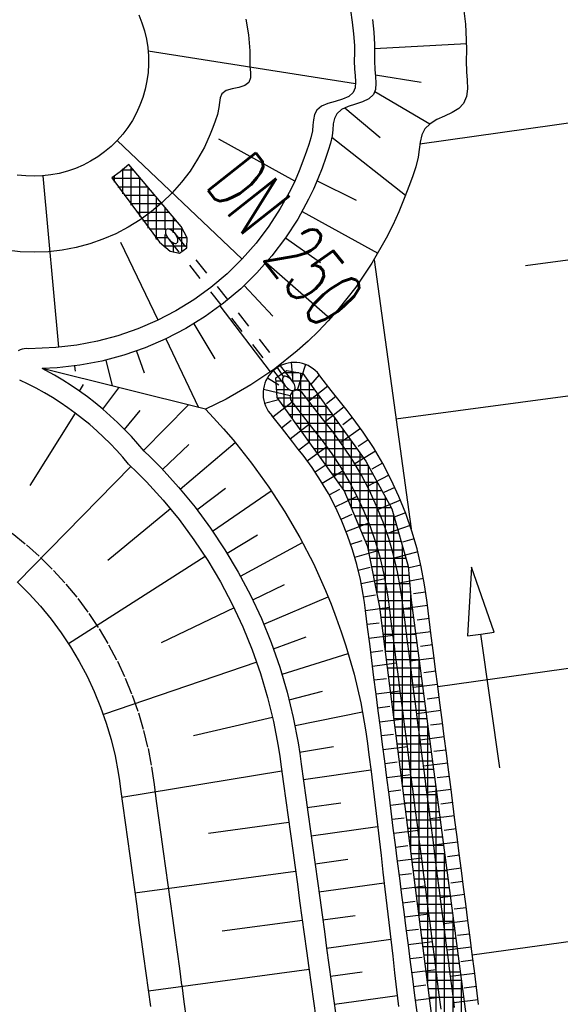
# Model space of a CAD drawing. Extents: x 446457 to 447032, y 444506 to 445688.
# Tile 52 of 83: x 446641 to 446657, y 445261 to 445290. Entities that reach past the tile are written whole.
import ezdxf

# ---------------------------------------------------------------- set-up
doc = ezdxf.new("R2010")
doc.units = 0
doc.header["$LTSCALE"] = 2
doc.header["$MEASUREMENT"] = 0
for name, pattern in [('ACAD_ISO03W100', [0.5, 0.25, -0.25]), ('AUSGEZOGEN', [0]), ('PUNKTX2', [0.5, 0.25, -0.25])]:
    doc.linetypes.add(name, pattern=pattern)
doc.layers.get('0').update_dxf_attribs({"linetype": 'AUSGEZOGEN'})
for name, color, linetype in [('DB-Böschungen', 15, 'CONTINUOUS'), ('DB-GRABEN', 15, 'AUSGEZOGEN'), ('DB-RRB_41-205', 15, 'CONTINUOUS'), ('FBRTOP', 250, 'AUSGEZOGEN')]:
    doc.layers.add(name, color=color, linetype=linetype)
doc.styles.add('ROMANS', font='romans.shx', dxfattribs={"width": 0.8})

# ---------------------------------------------------------------- blocks, each defined once
blk = doc.blocks.new('A$C7B1261CF_92')
at = {"layer": 'DB-RRB_41-205', "color": 4, "linetype": 'Continuous'}
blk.add_ellipse((-0.132, -0.124), major_axis=(-0.255, 0.013), ratio=0.489793, start_param=0.068103, end_param=6.225263, dxfattribs=at)
blk = doc.blocks.new('A$C7B1261CF_93')
at = {"layer": 'DB-RRB_41-205', "color": 4, "linetype": 'Continuous'}
blk.add_ellipse((-0.132, -0.124), major_axis=(-0.255, 0.013), ratio=0.489793, start_param=0.068103, end_param=6.225263, dxfattribs=at)
blk = doc.blocks.new('AUDIT_I_100816102112-1')
at = {"layer": 'DB-RRB_41-205', "color": 64, "linetype": 'Continuous', "yscale": 1000, "zscale": 1000}
for name, p, xscale, rotation in [('A$C7B1261CF_93', (726685, -49076), 999.9999999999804, 213.5629406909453), ('A$C7B1261CF_92', (721883, -51900), 999.9999999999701, 213.5629406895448)]:
    blk.add_blockref(name, p, dxfattribs=dict(at, xscale=xscale, rotation=rotation))

msp = doc.modelspace()

# ---------------------------------------------------------------- linework, layer by layer
at = {"layer": 'DB-Böschungen', "linetype": 'Continuous'}
for p, q in [((446658.404, 445286.787), (446653.016, 445286.017)), ((446658.956, 445282.794), (446656.143, 445282.414)), ((446651.664, 445282.593), (446652.758, 445274.631)), ((446659.502, 445278.844), (446652.312, 445277.879)), ((446660.595, 445270.938), (446653.55, 445269.952)), ((446661.694, 445262.989), (446654.571, 445261.998))]:
    msp.add_line(p, q, dxfattribs=at)
at = {"layer": 'DB-GRABEN', "linetype": 'Continuous'}
for p, q in [((446654.545, 445273.493), (446654.43, 445271.456)), ((446655.222, 445271.569), (446654.545, 445273.493)), ((446654.43, 445271.456), (446654.826, 445271.512)), ((446654.826, 445271.512), (446655.222, 445271.569)), ((446655.388, 445267.552), (446654.826, 445271.512))]:
    msp.add_line(p, q, dxfattribs=at)
at = {"layer": 'DB-RRB_41-205', "linetype": 'Continuous'}
for p, q in [((446654.312, 445290.048), (446654.365, 445289.577)), ((446644.698, 445289.849), (446644.791, 445289.617)), ((446650.968, 445289.986), (446651.018, 445289.639)), ((446644.791, 445289.617), (446644.867, 445289.379)), ((446647.867, 445289.722), (446647.942, 445289.258)), ((446651.018, 445289.639), (446651.058, 445289.29)), ((446651.614, 445289.713), (446651.656, 445289.342)), ((446654.365, 445289.577), (446654.394, 445289.109)), ((446644.867, 445289.379), (446644.925, 445289.135)), ((446647.942, 445289.258), (446647.968, 445289.022)), ((446651.058, 445289.29), (446651.079, 445288.944)), ((446651.656, 445289.342), (446651.678, 445288.974)), ((446644.925, 445289.135), (446644.965, 445288.889)), ((446644.965, 445288.889), (446644.986, 445288.64)), ((446647.968, 445289.022), (446647.982, 445288.789)), ((446651.079, 445288.944), (446651.079, 445288.717)), ((446651.678, 445288.974), (446651.678, 445288.732)), ((446651.679, 445288.857), (446654.396, 445289)), ((446654.394, 445289.109), (446654.396, 445288.802)), ((446651.114, 445287.813), (446644.977, 445288.773)), ((446644.986, 445288.64), (446644.989, 445288.39)), ((446647.982, 445288.789), (446647.982, 445288.56)), ((446651.079, 445288.717), (446651.078, 445288.487)), ((446651.678, 445288.732), (446651.678, 445288.488)), ((446654.396, 445288.802), (446654.394, 445288.491)), ((446644.989, 445288.39), (446644.974, 445288.14)), ((446647.982, 445288.56), (446647.989, 445288.319)), ((446647.989, 445288.319), (446648.003, 445288.146)), ((446651.078, 445288.487), (446651.088, 445288.245)), ((446651.678, 445288.488), (446651.688, 445288.231)), ((446654.394, 445288.491), (446654.402, 445288.167)), ((446644.974, 445288.14), (446644.941, 445287.893)), ((446648.003, 445287.982), (446647.96, 445287.849)), ((446648.003, 445288.146), (446648.003, 445287.982)), ((446651.088, 445288.245), (446651.105, 445288.054)), ((446651.105, 445288.054), (446651.115, 445287.865)), ((446651.688, 445288.231), (446651.706, 445288.028)), ((446651.701, 445288.073), (446653.062, 445287.861)), ((446651.706, 445288.028), (446651.717, 445287.828)), ((446654.402, 445288.167), (446654.418, 445287.913)), ((446644.941, 445287.893), (446644.889, 445287.648)), ((446647.662, 445287.702), (446647.467, 445287.661)), ((446647.838, 445287.756), (446647.662, 445287.702)), ((446647.96, 445287.849), (446647.838, 445287.756)), ((446651.102, 445287.692), (446651.046, 445287.548)), ((446651.115, 445287.865), (446651.102, 445287.692)), ((446651.717, 445287.828), (446651.703, 445287.644)), ((446654.418, 445287.913), (446654.424, 445287.662)), ((446644.82, 445287.408), (446644.733, 445287.173)), ((446644.889, 445287.648), (446644.82, 445287.408)), ((446647.158, 445287.51), (446647.108, 445287.393)), ((446647.287, 445287.606), (446647.158, 445287.51)), ((446647.467, 445287.661), (446647.287, 445287.606)), ((446650.914, 445287.431), (446650.728, 445287.351)), ((446651.046, 445287.548), (446650.914, 445287.431)), ((446651.643, 445287.49), (446651.509, 445287.367)), ((446651.703, 445287.644), (446651.643, 445287.49)), ((446651.686, 445287.581), (446653.313, 445286.621)), ((446654.397, 445287.429), (446654.315, 445287.229)), ((446654.424, 445287.662), (446654.397, 445287.429)), ((446644.733, 445287.173), (446644.63, 445286.946)), ((446647.073, 445287.104), (446647.025, 445286.899)), ((446647.088, 445287.251), (446647.073, 445287.104)), ((446647.108, 445287.393), (446647.088, 445287.251)), ((446650.108, 445287.145), (446649.967, 445287.026)), ((446650.299, 445287.227), (446650.108, 445287.145)), ((446650.515, 445287.289), (446650.299, 445287.227)), ((446650.728, 445287.351), (446650.515, 445287.289)), ((446650.893, 445287.138), (446650.701, 445287.049)), ((446651.109, 445287.208), (446650.893, 445287.138)), ((446651.323, 445287.279), (446651.109, 445287.208)), ((446651.509, 445287.367), (446651.323, 445287.279)), ((446654.315, 445287.229), (446654.168, 445287.078)), ((446644.63, 445286.946), (446644.509, 445286.727)), ((446647.025, 445286.899), (446646.957, 445286.705)), ((446649.904, 445286.897), (446649.872, 445286.745)), ((446649.967, 445287.026), (446649.904, 445286.897)), ((446650.558, 445286.924), (446650.49, 445286.786)), ((446650.701, 445287.049), (446650.558, 445286.924)), ((446650.797, 445287.098), (446651.847, 445286.218)), ((446653.748, 445286.852), (446653.523, 445286.748)), ((446653.971, 445286.957), (446653.748, 445286.852)), ((446654.168, 445287.078), (446653.971, 445286.957)), ((446644.509, 445286.727), (446644.373, 445286.517)), ((446646.957, 445286.705), (446646.887, 445286.51)), ((446649.855, 445286.58), (446649.838, 445286.415)), ((446649.872, 445286.745), (446649.855, 445286.58)), ((446650.456, 445286.623), (446650.438, 445286.447)), ((446650.49, 445286.786), (446650.456, 445286.623)), ((446653.321, 445286.627), (446653.164, 445286.475)), ((446653.523, 445286.748), (446653.321, 445286.627)), ((446644.222, 445286.318), (446644.057, 445286.13)), ((446644.373, 445286.517), (446644.222, 445286.318)), ((446646.813, 445286.315), (446646.641, 445285.937)), ((446646.887, 445286.51), (446646.813, 445286.315)), ((446649.838, 445286.415), (446649.796, 445286.206)), ((446650.42, 445286.269), (446650.375, 445286.046)), ((446650.438, 445286.447), (446650.42, 445286.269)), ((446653.074, 445286.293), (446653.025, 445286.084)), ((446653.164, 445286.475), (446653.074, 445286.293)), ((446643.879, 445285.956), (446643.688, 445285.794)), ((446644.057, 445286.13), (446643.879, 445285.956)), ((446647.757, 445282.62), (446644.057, 445286.13)), ((446646.641, 445285.937), (446646.441, 445285.573)), ((446649.317, 445284.925), (446647.07, 445286.171)), ((446649.734, 445286.008), (446649.665, 445285.814)), ((446649.796, 445286.206), (446649.734, 445286.008)), ((446650.375, 445286.046), (446650.309, 445285.834)), ((446650.413, 445286.224), (446652.592, 445284.51)), ((446653.025, 445286.084), (446652.996, 445285.86)), ((446643.486, 445285.647), (446643.273, 445285.516)), ((446643.688, 445285.794), (446643.486, 445285.647)), ((446649.665, 445285.814), (446649.559, 445285.521)), ((446650.309, 445285.834), (446650.235, 445285.627)), ((446652.996, 445285.86), (446652.967, 445285.635)), ((446643.051, 445285.4), (446642.822, 445285.301)), ((446643.273, 445285.516), (446643.051, 445285.4)), ((446644.405, 445285.418), (446644.151, 445285.204)), ((446645.952, 445283.587), (446644.405, 445285.418)), ((446646.441, 445285.573), (446646.215, 445285.225)), ((446649.559, 445285.521), (446649.448, 445285.228)), ((446650.235, 445285.627), (446650.122, 445285.313)), ((446652.967, 445285.635), (446652.901, 445285.35)), ((446641.351, 445285.079), (446641.102, 445285.106)), ((446641.601, 445285.07), (446641.351, 445285.079)), ((446641.85, 445285.08), (446641.601, 445285.07)), ((446642.099, 445285.108), (446641.85, 445285.08)), ((446642.336, 445280.004), (446641.873, 445285.082)), ((446642.344, 445285.155), (446642.099, 445285.108)), ((446642.586, 445285.219), (446642.344, 445285.155)), ((446642.822, 445285.301), (446642.586, 445285.219)), ((446644.151, 445285.204), (446643.905, 445285.023)), ((446643.977, 445284.894), (446643.977, 445285.093)), ((446644.524, 445285.25), (446644.183, 445285.25)), ((446644.227, 445284.554), (446644.227, 445285.287)), ((446644.477, 445284.215), (446644.477, 445285.306)), ((446646.215, 445285.225), (446645.964, 445284.894)), ((446649.448, 445285.228), (446649.324, 445284.941)), ((446650.122, 445285.313), (446650.002, 445284.999)), ((446652.81, 445285.079), (446652.708, 445284.813)), ((446652.901, 445285.35), (446652.81, 445285.079)), ((446644.736, 445285), (446643.899, 445285)), ((446643.904, 445285.024), (446645.311, 445283.114)), ((446644.727, 445283.875), (446644.727, 445285.01)), ((446645.964, 445284.894), (446645.69, 445284.582)), ((446649.324, 445284.941), (446649.188, 445284.66)), ((446650.002, 445284.999), (446649.87, 445284.692)), ((446649.975, 445284.934), (446651.135, 445284.361)), ((446652.708, 445284.813), (446652.555, 445284.412)), ((446644.947, 445284.75), (446644.083, 445284.75)), ((446645.158, 445284.5), (446644.267, 445284.5)), ((446644.977, 445283.536), (446644.977, 445284.714)), ((446645.69, 445284.582), (446645.393, 445284.291)), ((446649.188, 445284.66), (446648.888, 445284.112)), ((446649.87, 445284.692), (446649.725, 445284.391)), ((446645.369, 445284.25), (446644.451, 445284.25)), ((446645.393, 445284.291), (446645.076, 445284.023)), ((446645.227, 445283.196), (446645.227, 445284.418)), ((446649.725, 445284.391), (446649.403, 445283.804)), ((446652.555, 445284.412), (446652.394, 445284.013)), ((446645.58, 445284), (446644.636, 445284)), ((446645.076, 445284.023), (446644.74, 445283.779)), ((446645.477, 445283.481), (446645.477, 445284.122)), ((446648.888, 445284.112), (446648.548, 445283.588)), ((446649.531, 445284.027), (446651.777, 445282.795)), ((446652.394, 445284.013), (446652.217, 445283.621)), ((446644.74, 445283.779), (446644.387, 445283.561)), ((446645.792, 445283.75), (446644.82, 445283.75)), ((446645.727, 445283.398), (446645.727, 445283.826)), ((446649.403, 445283.804), (446649.039, 445283.243)), ((446652.217, 445283.621), (446652.023, 445283.238)), ((446644.018, 445283.369), (446643.637, 445283.204)), ((446644.387, 445283.561), (446644.018, 445283.369)), ((446645.497, 445283.5), (446645.004, 445283.5)), ((446645.477, 445282.961), (446645.477, 445283.349)), ((446645.977, 445283.5), (446645.587, 445283.5)), ((446646.135, 445283.251), (446645.952, 445283.587)), ((446645.977, 445282.861), (446645.977, 445283.499)), ((446648.548, 445283.588), (446648.171, 445283.09)), ((446643.245, 445283.068), (446642.843, 445282.961)), ((446643.637, 445283.204), (446643.245, 445283.068)), ((446645.273, 445280.81), (446644.164, 445283.106)), ((446645.529, 445283.25), (446645.188, 445283.25)), ((446645.311, 445283.114), (446645.631, 445282.855)), ((446645.727, 445282.828), (446645.727, 445283.088)), ((446646.112, 445283.25), (446645.82, 445283.25)), ((446646.12, 445282.946), (446646.135, 445283.251)), ((446648.171, 445283.09), (446647.758, 445282.621)), ((446649.039, 445283.243), (446648.635, 445282.71)), ((446649.04, 445283.244), (446650.08, 445282.515)), ((446652.023, 445283.238), (446651.597, 445282.494)), ((446641.192, 445282.834), (446640.779, 445282.879)), ((446641.607, 445282.82), (446641.192, 445282.834)), ((446642.022, 445282.837), (446641.607, 445282.82)), ((446642.435, 445282.884), (446642.022, 445282.837)), ((446642.843, 445282.961), (446642.435, 445282.884)), ((446646.1, 445283), (446645.429, 445283)), ((446645.631, 445282.855), (446645.906, 445282.794)), ((446645.906, 445282.794), (446646.12, 445282.946)), ((446647.758, 445282.621), (446647.311, 445282.184)), ((446648.635, 445282.71), (446648.193, 445282.208)), ((446648.468, 445282.512), (446650.367, 445280.854)), ((446651.597, 445282.494), (446651.119, 445281.784)), ((446647.311, 445282.184), (446646.834, 445281.78)), ((446648.193, 445282.208), (446647.715, 445281.74)), ((446646.834, 445281.78), (446646.328, 445281.413)), ((446647.715, 445281.74), (446647.204, 445281.308)), ((446647.821, 445281.838), (446648.669, 445280.925)), ((446651.119, 445281.784), (446650.59, 445281.111)), ((446646.328, 445281.413), (446645.797, 445281.084)), ((446647.204, 445281.308), (446646.663, 445280.915)), ((446645.797, 445281.084), (446645.243, 445280.795)), ((446647.101, 445281.229), (446648.586, 445279.275)), ((446650.59, 445281.111), (446650.309, 445280.789)), ((446645.243, 445280.795), (446644.669, 445280.547)), ((446646.663, 445280.915), (446646.094, 445280.563)), ((446646.325, 445280.7), (446646.954, 445279.666)), ((446650.309, 445280.789), (446650.015, 445280.479)), ((446644.669, 445280.547), (446644.079, 445280.343)), ((446646.094, 445280.563), (446645.501, 445280.253)), ((446650.015, 445280.479), (446649.708, 445280.183)), ((446643.475, 445280.182), (446642.861, 445280.066)), ((446644.079, 445280.343), (446643.475, 445280.182)), ((446645.501, 445280.253), (446644.887, 445279.988)), ((446645.5, 445280.253), (446646.464, 445278.219)), ((446649.708, 445280.183), (446649.389, 445279.9)), ((446641.187, 445279.932), (446641.13, 445279.905)), ((446641.247, 445279.952), (446641.187, 445279.932)), ((446641.309, 445279.964), (446641.247, 445279.952)), ((446641.373, 445279.968), (446641.309, 445279.964)), ((446641.436, 445279.963), (446641.373, 445279.968)), ((446642.24, 445279.995), (446641.436, 445279.963)), ((446642.861, 445280.066), (446642.24, 445279.995)), ((446644.887, 445279.988), (446644.255, 445279.769)), ((446644.63, 445279.894), (446644.859, 445279.244)), ((446649.389, 445279.9), (446648.722, 445279.372)), ((446643.608, 445279.597), (446642.951, 445279.473)), ((446644.255, 445279.769), (446643.608, 445279.597)), ((446643.725, 445279.625), (446643.909, 445278.86)), ((446649.121, 445279.538), (446649.037, 445279.517)), ((446649.206, 445279.551), (446649.121, 445279.538)), ((446649.292, 445279.556), (446649.206, 445279.551)), ((446649.206, 445279.551), (446649.244, 445279.103)), ((446649.379, 445279.553), (446649.292, 445279.556)), ((446649.464, 445279.542), (446649.379, 445279.553)), ((446649.549, 445279.523), (446649.464, 445279.542)), ((446649.631, 445279.496), (446649.549, 445279.523)), ((446642.286, 445279.397), (446641.835, 445279.379)), ((446646.669, 445278.168), (446641.835, 445279.379)), ((446641.948, 445279.321), (446641.835, 445279.379)), ((446642.203, 445279.179), (446641.948, 445279.321)), ((446642.951, 445279.473), (446642.286, 445279.397)), ((446642.792, 445279.45), (446642.813, 445279.296)), ((446648.722, 445279.372), (446648.02, 445278.894)), ((446648.606, 445279.241), (446648.552, 445279.173)), ((446648.666, 445279.303), (446648.606, 445279.241)), ((446648.731, 445279.359), (446648.666, 445279.303)), ((446648.802, 445279.409), (446648.731, 445279.359)), ((446648.758, 445279.097), (446649.079, 445279.321)), ((446648.877, 445279.453), (446648.802, 445279.409)), ((446648.982, 445279.137), (446648.802, 445279.409)), ((446648.955, 445279.489), (446648.877, 445279.453)), ((446649.037, 445279.517), (446648.955, 445279.489)), ((446649.435, 445279.25), (446648.977, 445279.25)), ((446649.079, 445279.321), (446649.559, 445279.225)), ((446649.258, 445278.982), (446649.258, 445279.285)), ((446649.631, 445279.496), (446649.383, 445278.734)), ((446649.5, 445277.536), (446649.5, 445279.237)), ((446649.71, 445279.462), (446649.631, 445279.496)), ((446649.786, 445279.42), (446649.71, 445279.462)), ((446649.857, 445279.371), (446649.786, 445279.42)), ((446649.924, 445279.316), (446649.857, 445279.371)), ((446649.985, 445279.255), (446649.924, 445279.316)), ((446650.041, 445279.189), (446649.985, 445279.255)), ((446641.421, 445278.918), (446641.174, 445279.036)), ((446642.455, 445279.029), (446642.203, 445279.179)), ((446642.701, 445278.872), (446642.455, 445279.029)), ((446648.431, 445278.944), (446648.406, 445278.862)), ((446648.464, 445279.024), (446648.431, 445278.944)), ((446648.505, 445279.101), (446648.464, 445279.024)), ((446648.552, 445279.173), (446648.505, 445279.101)), ((446648.505, 445279.101), (446648.849, 445278.895)), ((446648.79, 445278.52), (446648.758, 445279.097)), ((446648.961, 445279), (446648.771, 445279)), ((446649.721, 445279), (446649.246, 445279)), ((446649.559, 445279.225), (446651.419, 445276.63)), ((446649.75, 445277.19), (446649.75, 445278.959)), ((446650.041, 445279.189), (446649.782, 445278.891)), ((446650.09, 445279.118), (446650.041, 445279.189)), ((446650.398, 445278.724), (446650.09, 445279.118)), ((446641.665, 445278.792), (446641.421, 445278.918)), ((446641.904, 445278.659), (446641.665, 445278.792)), ((446642.14, 445278.519), (446641.904, 445278.659)), ((446642.942, 445278.708), (446642.701, 445278.872)), ((446642.942, 445278.708), (446643.061, 445278.901)), ((446643.179, 445278.536), (446642.942, 445278.708)), ((446643.636, 445278.172), (446644.11, 445278.809)), ((446648.02, 445278.894), (446647.287, 445278.469)), ((446648.379, 445278.691), (446648.377, 445278.605)), ((446648.388, 445278.777), (446648.379, 445278.691)), ((446648.387, 445278.769), (446649.183, 445278.577)), ((446648.406, 445278.862), (446648.388, 445278.777)), ((446649.162, 445278.749), (446648.777, 445278.747)), ((446649, 445278.229), (446649, 445278.908)), ((446649.215, 445278.648), (446649.196, 445278.614)), ((446649.24, 445278.678), (446649.215, 445278.648)), ((446649.271, 445278.702), (446649.24, 445278.678)), ((446649.25, 445277.883), (446649.258, 445278.721)), ((446649.271, 445278.702), (446649.258, 445278.721)), ((446649.306, 445278.72), (446649.271, 445278.702)), ((446649.344, 445278.731), (446649.306, 445278.72)), ((446649.9, 445278.75), (446649.31, 445278.75)), ((446649.383, 445278.734), (446649.344, 445278.731)), ((446649.421, 445278.729), (446649.383, 445278.734)), ((446649.459, 445278.717), (446649.421, 445278.729)), ((446649.493, 445278.699), (446649.459, 445278.717)), ((446649.523, 445278.673), (446649.493, 445278.699)), ((446649.831, 445278.28), (446649.523, 445278.673)), ((446650.293, 445278.858), (446649.728, 445278.412)), ((446650.706, 445278.331), (446650.398, 445278.724)), ((446642.371, 445278.371), (446642.14, 445278.519)), ((446642.597, 445278.217), (446642.371, 445278.371)), ((446643.41, 445278.358), (446643.179, 445278.536)), ((446643.636, 445278.172), (446643.41, 445278.358)), ((446647.287, 445278.469), (446646.669, 445278.168)), ((446648.377, 445278.605), (446648.383, 445278.518)), ((446648.383, 445278.518), (446648.398, 445278.433)), ((446648.398, 445278.433), (446648.42, 445278.35)), ((446648.42, 445278.35), (446648.802, 445278.451)), ((446648.668, 445277.949), (446649.237, 445278.39)), ((446650.778, 445275.765), (446648.79, 445278.52)), ((446650.079, 445278.5), (446648.805, 445278.5)), ((446649.183, 445278.577), (446649.178, 445278.539)), ((446649.178, 445278.539), (446649.181, 445278.5)), ((446649.181, 445278.5), (446649.191, 445278.462)), ((446649.196, 445278.614), (446649.183, 445278.577)), ((446649.191, 445278.462), (446649.208, 445278.427)), ((446649.517, 445278.033), (446649.208, 445278.427)), ((446650, 445276.843), (446650, 445278.61)), ((446650.535, 445278.549), (446650.253, 445278.326)), ((446642.819, 445278.056), (446642.597, 445278.217)), ((446643.856, 445277.979), (446643.636, 445278.172)), ((446644.278, 445277.575), (446644.744, 445278.134)), ((446644.841, 445276.949), (446646.157, 445278.296)), ((446646.669, 445278.168), (446646.91, 445277.918)), ((446648.42, 445278.35), (446648.45, 445278.269)), ((446648.45, 445278.269), (446648.488, 445278.191)), ((446648.488, 445278.191), (446648.532, 445278.117)), ((446648.532, 445278.117), (446648.584, 445278.047)), ((446650.258, 445278.25), (446648.985, 445278.25)), ((446650.14, 445277.886), (446649.831, 445278.28)), ((446650.779, 445278.238), (446650.211, 445277.796)), ((446650.25, 445276.497), (446650.25, 445278.261)), ((446650.863, 445278.131), (446650.706, 445278.331)), ((446651.019, 445277.931), (446650.863, 445278.131)), ((446642.819, 445278.056), (446641.469, 445275.914)), ((446643.036, 445277.888), (446642.819, 445278.056)), ((446643.248, 445277.714), (446643.036, 445277.888)), ((446644.07, 445277.78), (446643.856, 445277.979)), ((446644.278, 445277.575), (446644.07, 445277.78)), ((446646.91, 445277.918), (446647.204, 445277.593)), ((446648.584, 445278.047), (446648.641, 445277.983)), ((446648.95, 445277.589), (446648.641, 445277.983)), ((446648.926, 445277.62), (446649.209, 445277.842)), ((446650.437, 445278), (446649.165, 445278)), ((446649.825, 445277.64), (446649.517, 445278.033)), ((446650.295, 445277.69), (446650.14, 445277.886)), ((446650.5, 445276.15), (446650.5, 445277.913)), ((446651.024, 445277.925), (446650.737, 445277.708)), ((446651.342, 445277.491), (446651.019, 445277.931)), ((446643.454, 445277.534), (446643.248, 445277.714)), ((446643.655, 445277.347), (446643.454, 445277.534)), ((446644.479, 445277.364), (446644.278, 445277.575)), ((446647.204, 445277.593), (446647.489, 445277.26)), ((446649.258, 445277.196), (446648.95, 445277.589)), ((446649.182, 445277.293), (446649.749, 445277.736)), ((446650.616, 445277.75), (446649.346, 445277.75)), ((446650.796, 445277.5), (446649.526, 445277.5)), ((446649.979, 445277.444), (446649.825, 445277.64)), ((446650.449, 445277.492), (446650.295, 445277.69)), ((446650.75, 445277.08), (446650.449, 445277.492)), ((446651.262, 445277.603), (446650.677, 445277.183)), ((446650.75, 445275.804), (446650.75, 445277.564)), ((446651.642, 445277.035), (446651.342, 445277.491)), ((446643.85, 445277.154), (446643.655, 445277.347)), ((446644.675, 445277.146), (446644.479, 445277.364)), ((446647.489, 445277.26), (446648.034, 445276.573)), ((446649.411, 445277.002), (446649.258, 445277.196)), ((446649.438, 445276.968), (446649.723, 445277.188)), ((446650.975, 445277.25), (446649.707, 445277.25)), ((446650.132, 445277.247), (446649.979, 445277.444)), ((446650.422, 445276.852), (446650.132, 445277.247)), ((446651, 445275.24), (446651, 445277.215)), ((446651.492, 445277.269), (446651.192, 445277.069)), ((446644.039, 445276.956), (446643.85, 445277.154)), ((446644.222, 445276.752), (446644.039, 445276.956)), ((446644.857, 445276.93), (446644.675, 445277.146)), ((446644.811, 445276.978), (446645.086, 445276.709)), ((446645.402, 445276.387), (446646.184, 445277.122)), ((446645.927, 445275.803), (446647.551, 445277.185)), ((446649.562, 445276.807), (446649.411, 445277.002)), ((446649.684, 445276.644), (446650.265, 445277.07)), ((446651.154, 445277), (446649.887, 445277)), ((446651.031, 445276.654), (446650.75, 445277.08)), ((446651.707, 445276.927), (446651.095, 445276.549)), ((446651.919, 445276.564), (446651.642, 445277.035)), ((446644.399, 445276.543), (446644.222, 445276.752)), ((446645.086, 445276.709), (446645.357, 445276.435)), ((446649.83, 445276.441), (446649.562, 445276.807)), ((446651.333, 445276.75), (446650.067, 445276.75)), ((446650.691, 445276.443), (446650.422, 445276.852)), ((446651.289, 445276.215), (446651.031, 445276.654)), ((446651.25, 445274.65), (446651.25, 445276.866)), ((446651.419, 445276.63), (446652.188, 445275.221)), ((446644.465, 445276.478), (446641.112, 445273.044)), ((446644.399, 445276.543), (446644.663, 445276.284)), ((446645.357, 445276.435), (446645.619, 445276.153)), ((446648.034, 445276.573), (446648.545, 445275.862)), ((446650.08, 445276.062), (446649.83, 445276.441)), ((446649.915, 445276.316), (446650.214, 445276.517)), ((446650.13, 445275.98), (446650.745, 445276.353)), ((446651.49, 445276.5), (446650.248, 445276.5)), ((446650.94, 445276.02), (446650.691, 445276.443)), ((446651.5, 445274.013), (446651.5, 445276.482)), ((446651.913, 445276.575), (446651.599, 445276.399)), ((446652.172, 445276.081), (446651.919, 445276.564)), ((446644.663, 445276.284), (446644.923, 445276.02)), ((446645.619, 445276.153), (446645.874, 445275.865)), ((446650.31, 445275.671), (446650.08, 445276.062)), ((446651.626, 445276.25), (446650.428, 445276.25)), ((446651.526, 445275.763), (446651.289, 445276.215)), ((446652.102, 445276.219), (446651.463, 445275.886)), ((446651.75, 445272.741), (446651.75, 445276.024)), ((446652.401, 445275.585), (446652.172, 445276.081)), ((446644.923, 445276.02), (446645.42, 445275.473)), ((446645.874, 445275.865), (446646.363, 445275.27)), ((446646.421, 445275.194), (446647.262, 445275.837)), ((446646.882, 445274.561), (446648.621, 445275.751)), ((446648.545, 445275.862), (446648.789, 445275.499)), ((446650.33, 445275.634), (446650.646, 445275.807)), ((446651.763, 445276), (446650.608, 445276)), ((446651.483, 445274.1), (446650.778, 445275.765)), ((446651.899, 445275.75), (446650.784, 445275.75)), ((446651.167, 445275.586), (446650.94, 445276.02)), ((446651.739, 445275.3), (446651.526, 445275.763)), ((446652.281, 445275.853), (446651.955, 445275.7)), ((446645.42, 445275.473), (446645.89, 445274.901)), ((446648.789, 445275.499), (446649.024, 445275.13)), ((446650.521, 445275.269), (446650.31, 445275.671)), ((446650.516, 445275.278), (446651.161, 445275.599)), ((446652.036, 445275.5), (446650.89, 445275.5)), ((446651.372, 445275.142), (446651.167, 445275.586)), ((446652.443, 445275.482), (446651.781, 445275.2)), ((446652, 445271.014), (446652, 445275.566)), ((446652.604, 445275.078), (446652.401, 445275.585)), ((446645.635, 445275.217), (446643.782, 445273.693)), ((446646.363, 445275.27), (446646.821, 445274.651)), ((446650.711, 445274.856), (446650.521, 445275.269)), ((446652.172, 445275.25), (446650.996, 445275.25)), ((446651.93, 445274.827), (446651.739, 445275.3)), ((446652.188, 445275.221), (446652.669, 445273.523)), ((446645.89, 445274.901), (446646.33, 445274.306)), ((446649.024, 445275.13), (446649.465, 445274.374)), ((446650.685, 445274.914), (446651.014, 445275.062)), ((446650.88, 445274.435), (446650.711, 445274.856)), ((446652.251, 445275), (446651.102, 445275)), ((446651.555, 445274.687), (446651.372, 445275.142)), ((446652.25, 445269.049), (446652.25, 445275.003)), ((446652.594, 445275.104), (446652.258, 445274.977)), ((446652.782, 445274.562), (446652.604, 445275.078)), ((446646.821, 445274.651), (446647.248, 445274.01)), ((446650.837, 445274.547), (446651.508, 445274.808)), ((446652.322, 445274.75), (446651.208, 445274.75)), ((446651.715, 445274.224), (446651.555, 445274.687)), ((446652.096, 445274.345), (446651.93, 445274.827)), ((446652.729, 445274.724), (446652.048, 445274.49)), ((446646.33, 445274.306), (446646.74, 445273.69)), ((446647.313, 445273.903), (446648.208, 445274.452)), ((446649.465, 445274.374), (446649.866, 445273.597)), ((446651.028, 445274.006), (446650.88, 445274.435)), ((446650.974, 445274.172), (446651.314, 445274.287)), ((446652.392, 445274.5), (446651.313, 445274.5)), ((446652.238, 445273.855), (446652.096, 445274.345)), ((446652.851, 445274.335), (446652.506, 445274.233)), ((446652.934, 445274.038), (446652.782, 445274.562)), ((446647.248, 445274.01), (446647.642, 445273.349)), ((446647.71, 445273.224), (446649.544, 445274.226)), ((446651.155, 445273.57), (446651.028, 445274.006)), ((446651.094, 445273.79), (446651.785, 445273.991)), ((446652.463, 445274.25), (446651.419, 445274.25)), ((446651.836, 445272.306), (446651.483, 445274.1)), ((446652.534, 445274), (446651.503, 445274)), ((446651.851, 445273.753), (446651.715, 445274.224)), ((446652.5, 445267.084), (446652.5, 445274.12)), ((446653.06, 445273.507), (446652.934, 445274.038)), ((446646.66, 445273.814), (446642.623, 445271.218)), ((446646.74, 445273.69), (446647.119, 445273.055)), ((446652.605, 445273.75), (446651.552, 445273.75)), ((446651.964, 445273.276), (446651.851, 445273.753)), ((446652.355, 445273.359), (446652.238, 445273.855)), ((446652.957, 445273.945), (446652.261, 445273.764)), ((446649.866, 445273.597), (446650.227, 445272.801)), ((446651.259, 445273.128), (446651.155, 445273.57)), ((446651.197, 445273.402), (446651.546, 445273.489)), ((446652.671, 445273.5), (446651.601, 445273.5)), ((446652.669, 445273.523), (446652.765, 445272.517)), ((446653.05, 445273.55), (446652.699, 445273.473)), ((446653.159, 445272.97), (446653.06, 445273.507)), ((446647.642, 445273.349), (446648.002, 445272.668)), ((446651.341, 445272.682), (446651.259, 445273.128)), ((446651.283, 445273.013), (446651.989, 445273.153)), ((446652.695, 445273.25), (446651.65, 445273.25)), ((446652.053, 445272.795), (446651.964, 445273.276)), ((446652.448, 445272.857), (446652.355, 445273.359)), ((446653.128, 445273.153), (446652.42, 445273.023)), ((446641.097, 445273.058), (446641.451, 445272.705)), ((446647.119, 445273.055), (446647.465, 445272.401)), ((446648.072, 445272.525), (446649.008, 445272.977)), ((446652.719, 445273), (446651.699, 445273)), ((446652.484, 445272.607), (446652.448, 445272.857)), ((446653.196, 445272.709), (446653.159, 445272.97)), ((446641.451, 445272.705), (446641.787, 445272.335)), ((446648.002, 445272.668), (446648.328, 445271.971)), ((446648.397, 445271.809), (446650.304, 445272.614)), ((446650.227, 445272.801), (446650.391, 445272.397)), ((446651.375, 445272.448), (446651.341, 445272.682)), ((446651.351, 445272.617), (446651.707, 445272.673)), ((446652.743, 445272.75), (446651.748, 445272.75)), ((446652.088, 445272.55), (446652.053, 445272.795)), ((446652.12, 445272.305), (446652.088, 445272.55)), ((446652.516, 445272.356), (446652.484, 445272.607)), ((446652.75, 445265.12), (446652.75, 445272.677)), ((446653.19, 445272.754), (446652.834, 445272.7)), ((446653.231, 445272.448), (446653.196, 445272.709)), ((446641.787, 445272.335), (446642.105, 445271.949)), ((446647.518, 445272.292), (446645.357, 445271.248)), ((446647.465, 445272.401), (446647.779, 445271.73)), ((446650.391, 445272.397), (446650.546, 445271.989)), ((446651.406, 445272.213), (446651.375, 445272.448)), ((446651.405, 445272.214), (446652.119, 445272.309)), ((446652.768, 445272.5), (446651.797, 445272.5)), ((446654.817, 445248.875), (446651.836, 445272.306)), ((446652.8, 445272.25), (446651.843, 445272.25)), ((446652.183, 445271.809), (446652.12, 445272.305)), ((446652.58, 445271.86), (446652.516, 445272.356)), ((446653.242, 445272.358), (446652.528, 445272.264)), ((446652.765, 445272.517), (446655.843, 445249.089)), ((446653.294, 445271.952), (446653.231, 445272.448)), ((446642.105, 445271.949), (446642.402, 445271.547)), ((446648.328, 445271.971), (446648.619, 445271.258)), ((446650.546, 445271.989), (446650.693, 445271.577)), ((446651.469, 445271.717), (446651.406, 445272.213)), ((446652.833, 445272), (446651.874, 445272)), ((446653.292, 445271.968), (446652.935, 445271.922)), ((446653.358, 445271.456), (446653.294, 445271.952)), ((446647.779, 445271.73), (446648.058, 445271.045)), ((446651.458, 445271.804), (446651.815, 445271.849)), ((446651.533, 445271.221), (446651.469, 445271.717)), ((446652.866, 445271.75), (446651.906, 445271.75)), ((446652.247, 445271.313), (446652.183, 445271.809)), ((446652.644, 445271.364), (446652.58, 445271.86)), ((446642.402, 445271.547), (446642.679, 445271.131)), ((446648.685, 445271.076), (446649.653, 445271.429)), ((446650.693, 445271.577), (446650.829, 445271.163)), ((446651.511, 445271.392), (446652.226, 445271.481)), ((446652.899, 445271.5), (446651.938, 445271.5)), ((446653.342, 445271.579), (446652.628, 445271.487)), ((446652.707, 445270.868), (446652.644, 445271.364)), ((446653.422, 445270.96), (446653.358, 445271.456)), ((446642.679, 445271.131), (446642.935, 445270.701)), ((446648.619, 445271.258), (446648.874, 445270.532)), ((446650.829, 445271.163), (446651.07, 445270.324)), ((446651.597, 445270.726), (446651.533, 445271.221)), ((446652.932, 445271.25), (446651.97, 445271.25)), ((446652.311, 445270.817), (446652.247, 445271.313)), ((446653.392, 445271.189), (446653.035, 445271.144)), ((446648.058, 445271.045), (446648.303, 445270.347)), ((446648.938, 445270.328), (446650.898, 445270.938)), ((446651.564, 445270.979), (446651.921, 445271.024)), ((446652.965, 445271), (446652.002, 445271)), ((446652.374, 445270.321), (446652.311, 445270.817)), ((446652.771, 445270.372), (446652.707, 445270.868)), ((446653.442, 445270.8), (446652.728, 445270.709)), ((446653.485, 445270.464), (446653.422, 445270.96)), ((446642.935, 445270.701), (446643.169, 445270.26)), ((446648.19, 445270.683), (446643.65, 445269.125)), ((446648.874, 445270.532), (446649.092, 445269.793)), ((446651.66, 445270.23), (446651.597, 445270.726)), ((446651.617, 445270.566), (446652.331, 445270.656)), ((446652.997, 445270.75), (446652.034, 445270.75)), ((446653.03, 445270.5), (446652.065, 445270.5)), ((446653, 445263.155), (446653, 445270.73)), ((446643.169, 445270.26), (446643.381, 445269.807)), ((446648.303, 445270.347), (446648.513, 445269.638)), ((446651.07, 445270.324), (446651.267, 445269.475)), ((446651.724, 445269.734), (446651.66, 445270.23)), ((446651.67, 445270.154), (446652.027, 445270.198)), ((446653.063, 445270.25), (446652.097, 445270.25)), ((446652.438, 445269.825), (446652.374, 445270.321)), ((446652.835, 445269.876), (446652.771, 445270.372)), ((446653.492, 445270.411), (446653.135, 445270.365)), ((446653.549, 445269.968), (446653.485, 445270.464)), ((446653.096, 445270), (446652.129, 445270)), ((446653.542, 445270.022), (446652.828, 445269.93)), ((446653.613, 445269.472), (446653.549, 445269.968)), ((446643.381, 445269.807), (446643.57, 445269.344)), ((446648.513, 445269.638), (446648.687, 445268.918)), ((446649.092, 445269.793), (446649.273, 445269.045)), ((446649.151, 445269.567), (446650.141, 445269.824)), ((446651.723, 445269.741), (446652.437, 445269.831)), ((446651.788, 445269.238), (446651.724, 445269.734)), ((446653.129, 445269.75), (446652.161, 445269.75)), ((446652.502, 445269.329), (446652.438, 445269.825)), ((446652.898, 445269.38), (446652.835, 445269.876)), ((446653.592, 445269.633), (446653.235, 445269.587)), ((446643.57, 445269.344), (446643.735, 445268.872)), ((446651.267, 445269.475), (446651.42, 445268.616)), ((446651.776, 445269.329), (446652.133, 445269.373)), ((446653.162, 445269.5), (446652.193, 445269.5)), ((446652.565, 445268.834), (446652.502, 445269.329)), ((446652.962, 445268.884), (446652.898, 445269.38)), ((446653.676, 445268.976), (446653.613, 445269.472)), ((446648.659, 445269.04), (446646.321, 445268.501)), ((446649.273, 445269.045), (446649.417, 445268.288)), ((446649.324, 445268.799), (446651.319, 445269.21)), ((446651.851, 445268.742), (446651.788, 445269.238)), ((446653.194, 445269.25), (446652.224, 445269.25)), ((446653.642, 445269.244), (446652.928, 445269.152)), ((446643.735, 445268.872), (446643.877, 445268.393)), ((446648.687, 445268.918), (446648.825, 445268.191)), ((446651.829, 445268.916), (446652.543, 445269.005)), ((446651.915, 445268.246), (446651.851, 445268.742)), ((446653.227, 445269), (446652.256, 445269)), ((446653.26, 445268.75), (446652.288, 445268.75)), ((446652.629, 445268.338), (446652.565, 445268.834)), ((446653.026, 445268.389), (446652.962, 445268.884)), ((446653.25, 445261.19), (446653.25, 445268.827)), ((446653.692, 445268.854), (446653.335, 445268.809)), ((446653.74, 445268.48), (446653.676, 445268.976)), ((446651.42, 445268.616), (446651.468, 445268.275)), ((446651.882, 445268.504), (446652.239, 445268.548)), ((446653.293, 445268.5), (446652.32, 445268.5)), ((446653.742, 445268.465), (446653.028, 445268.374)), ((446653.804, 445267.984), (446653.74, 445268.48)), ((446643.877, 445268.393), (446643.995, 445267.907)), ((446648.825, 445268.191), (446648.871, 445267.884)), ((446649.417, 445268.288), (446649.464, 445267.973)), ((446649.459, 445268.011), (446650.459, 445268.177)), ((446651.468, 445268.275), (446651.511, 445267.933)), ((446651.979, 445267.75), (446651.915, 445268.246)), ((446651.935, 445268.091), (446652.649, 445268.18)), ((446653.326, 445268.25), (446652.352, 445268.25)), ((446652.693, 445267.842), (446652.629, 445268.338)), ((446653.089, 445267.893), (446653.026, 445268.389)), ((446643.995, 445267.907), (446644.088, 445267.416)), ((446648.871, 445267.884), (446648.914, 445267.575)), ((446649.464, 445267.973), (446649.509, 445267.657)), ((446651.511, 445267.933), (446651.573, 445267.437)), ((446653.359, 445268), (446652.383, 445268)), ((446653.153, 445267.397), (446653.089, 445267.893)), ((446653.792, 445268.076), (446653.435, 445268.03)), ((446653.867, 445267.488), (446653.804, 445267.984)), ((446648.914, 445267.575), (446648.982, 445267.08)), ((446649.509, 445267.657), (446649.577, 445267.162)), ((446652.042, 445267.254), (446651.979, 445267.75)), ((446651.988, 445267.678), (446652.345, 445267.723)), ((446653.392, 445267.75), (446652.415, 445267.75)), ((446652.756, 445267.346), (446652.693, 445267.842)), ((446653.842, 445267.687), (446653.128, 445267.595)), ((446644.088, 445267.416), (446644.125, 445267.168)), ((446648.931, 445267.451), (446644.193, 445266.671)), ((446649.571, 445267.201), (446651.567, 445267.487)), ((446651.573, 445267.437), (446651.636, 445266.941)), ((446652.041, 445267.266), (446652.755, 445267.355)), ((446653.424, 445267.5), (446652.447, 445267.5)), ((446652.82, 445266.85), (446652.756, 445267.346)), ((446653.217, 445266.901), (446653.153, 445267.397)), ((446653.892, 445267.298), (446653.535, 445267.252)), ((446653.931, 445266.992), (446653.867, 445267.488)), ((446644.125, 445267.168), (446644.159, 445266.921)), ((446648.982, 445267.08), (446649.051, 445266.585)), ((446649.577, 445267.162), (446649.645, 445266.667)), ((446652.106, 445266.758), (446652.042, 445267.254)), ((446653.457, 445267.25), (446652.479, 445267.25)), ((446653.49, 445267), (446652.511, 445267)), ((446653.995, 445266.496), (446653.931, 445266.992)), ((446644.159, 445266.921), (446644.227, 445266.425)), ((446651.636, 445266.941), (446651.696, 445266.444)), ((446652.094, 445266.853), (446652.451, 445266.898)), ((446652.17, 445266.262), (446652.106, 445266.758)), ((446653.523, 445266.75), (446652.543, 445266.75)), ((446652.884, 445266.354), (446652.82, 445266.85)), ((446653.28, 445266.405), (446653.217, 445266.901)), ((446653.942, 445266.909), (446653.228, 445266.817)), ((446653.5, 445259.225), (446653.5, 445266.924)), ((446644.227, 445266.425), (446644.295, 445265.93)), ((446649.051, 445266.585), (446649.119, 445266.089)), ((446649.645, 445266.667), (446649.713, 445266.171)), ((446649.686, 445266.372), (446650.678, 445266.511)), ((446651.696, 445266.444), (446651.753, 445265.947)), ((446652.147, 445266.441), (446652.861, 445266.53)), ((446653.556, 445266.5), (446652.574, 445266.5)), ((446653.344, 445265.909), (446653.28, 445266.405)), ((446653.992, 445266.519), (446653.635, 445266.474)), ((446654.058, 445266.001), (446653.995, 445266.496)), ((446649.713, 445266.171), (446649.781, 445265.676)), ((446652.233, 445265.766), (446652.17, 445266.262)), ((446653.589, 445266.25), (446652.606, 445266.25)), ((446652.947, 445265.858), (446652.884, 445266.354)), ((446654.042, 445266.13), (446653.327, 445266.039)), ((446644.295, 445265.93), (446644.364, 445265.435)), ((446649.14, 445265.933), (446646.762, 445265.61)), ((446649.119, 445266.089), (446649.187, 445265.594)), ((446649.8, 445265.54), (446651.769, 445265.816)), ((446651.753, 445265.947), (446651.811, 445265.451)), ((446652.2, 445266.028), (446652.557, 445266.073)), ((446653.621, 445266), (446652.638, 445266)), ((446653.011, 445265.362), (446652.947, 445265.858)), ((446653.408, 445265.413), (446653.344, 445265.909)), ((446654.122, 445265.505), (446654.058, 445266.001)), ((446649.187, 445265.594), (446649.255, 445265.099)), ((446649.781, 445265.676), (446649.85, 445265.181)), ((446652.297, 445265.27), (446652.233, 445265.766)), ((446652.253, 445265.616), (446652.967, 445265.705)), ((446653.654, 445265.75), (446652.67, 445265.75)), ((446654.092, 445265.741), (446653.734, 445265.695)), ((446644.364, 445265.435), (446644.432, 445264.939)), ((446651.811, 445265.451), (446651.869, 445264.954)), ((446652.361, 445264.774), (446652.297, 445265.27)), ((446652.306, 445265.203), (446652.663, 445265.248)), ((446653.687, 445265.5), (446652.702, 445265.5)), ((446653.72, 445265.25), (446652.733, 445265.25)), ((446653.075, 445264.866), (446653.011, 445265.362)), ((446653.471, 445264.917), (446653.408, 445265.413)), ((446654.142, 445265.352), (446653.427, 445265.26)), ((446654.186, 445265.009), (446654.122, 445265.505)), ((446644.432, 445264.939), (446644.5, 445264.444)), ((446649.255, 445265.099), (446649.323, 445264.603)), ((446649.85, 445265.181), (446649.918, 445264.685)), ((446651.869, 445264.954), (446651.926, 445264.457)), ((446653.753, 445265), (446652.765, 445265)), ((446653.75, 445257.261), (446653.75, 445265.021)), ((446654.191, 445264.963), (446653.834, 445264.917)), ((446654.249, 445264.513), (446654.186, 445265.009)), ((446649.915, 445264.708), (446650.89, 445264.845)), ((446649.918, 445264.685), (446649.986, 445264.19)), ((446652.358, 445264.791), (446653.073, 445264.88)), ((446652.424, 445264.278), (446652.361, 445264.774)), ((446653.786, 445264.75), (446652.797, 445264.75)), ((446653.138, 445264.37), (446653.075, 445264.866)), ((446653.535, 445264.421), (446653.471, 445264.917)), ((446644.5, 445264.444), (446644.568, 445263.949)), ((446649.34, 445264.482), (446644.584, 445263.835)), ((446649.323, 445264.603), (446649.392, 445264.108)), ((446651.926, 445264.457), (446651.984, 445263.96)), ((446652.411, 445264.378), (446652.769, 445264.423)), ((446653.818, 445264.5), (446652.829, 445264.5)), ((446653.202, 445263.874), (446653.138, 445264.37)), ((446654.241, 445264.574), (446653.527, 445264.482)), ((446653.599, 445263.925), (446653.535, 445264.421)), ((446654.313, 445264.017), (446654.249, 445264.513)), ((446649.392, 445264.108), (446649.46, 445263.613)), ((446649.986, 445264.19), (446650.054, 445263.695)), ((446650.029, 445263.876), (446651.962, 445264.147)), ((446652.488, 445263.783), (446652.424, 445264.278)), ((446653.851, 445264.25), (446652.861, 445264.25)), ((446654.291, 445264.184), (446653.934, 445264.139)), ((446644.568, 445263.949), (446644.636, 445263.453)), ((446651.984, 445263.96), (446652.041, 445263.464)), ((446652.464, 445263.965), (446653.179, 445264.055)), ((446652.552, 445263.287), (446652.488, 445263.783)), ((446653.884, 445264), (446652.892, 445264)), ((446653.266, 445263.378), (446653.202, 445263.874)), ((446653.662, 445263.429), (446653.599, 445263.925)), ((446654.341, 445263.795), (446653.627, 445263.704)), ((446654.377, 445263.521), (446654.313, 445264.017)), ((446649.46, 445263.613), (446649.528, 445263.117)), ((446650.054, 445263.695), (446650.122, 445263.199)), ((446652.517, 445263.553), (446652.875, 445263.598)), ((446653.917, 445263.75), (446652.924, 445263.75)), ((446653.95, 445263.5), (446652.956, 445263.5)), ((446654.44, 445263.025), (446654.377, 445263.521)), ((446644.636, 445263.453), (446644.705, 445262.958)), ((446650.122, 445263.199), (446650.191, 445262.704)), ((446652.041, 445263.464), (446652.099, 445262.967)), ((446652.615, 445262.791), (446652.552, 445263.287)), ((446652.57, 445263.14), (446653.285, 445263.23)), ((446653.983, 445263.25), (446652.988, 445263.25)), ((446653.329, 445262.882), (446653.266, 445263.378)), ((446653.726, 445262.933), (446653.662, 445263.429)), ((446654.391, 445263.406), (446654.034, 445263.36)), ((446644.705, 445262.958), (446644.773, 445262.463)), ((446649.54, 445263.031), (446647.162, 445262.708)), ((446649.528, 445263.117), (446649.596, 445262.622)), ((446650.144, 445263.044), (446651.101, 445263.178)), ((446652.099, 445262.967), (446652.156, 445262.47)), ((446654.016, 445263), (446653.02, 445263)), ((446653.79, 445262.437), (446653.726, 445262.933)), ((446654.441, 445263.017), (446653.727, 445262.925)), ((446654, 445255.296), (446654, 445263.118)), ((446654.504, 445262.529), (446654.44, 445263.025)), ((446649.596, 445262.622), (446649.664, 445262.127)), ((446650.191, 445262.704), (446650.259, 445262.209)), ((446652.679, 445262.295), (446652.615, 445262.791)), ((446652.623, 445262.728), (446652.981, 445262.772)), ((446654.048, 445262.75), (446653.052, 445262.75)), ((446653.393, 445262.386), (446653.329, 445262.882)), ((446654.491, 445262.628), (446654.134, 445262.582)), ((446644.773, 445262.463), (446644.841, 445261.967)), ((446650.258, 445262.212), (446652.156, 445262.477)), ((446652.156, 445262.47), (446652.214, 445261.973)), ((446652.676, 445262.315), (446653.391, 445262.404)), ((446654.081, 445262.5), (446653.083, 445262.5)), ((446653.457, 445261.89), (446653.393, 445262.386)), ((446653.853, 445261.941), (446653.79, 445262.437)), ((446654.568, 445262.033), (446654.504, 445262.529)), ((446649.664, 445262.127), (446649.733, 445261.631)), ((446650.259, 445262.209), (446650.327, 445261.713)), ((446652.743, 445261.799), (446652.679, 445262.295)), ((446654.114, 445262.25), (446653.115, 445262.25)), ((446654.541, 445262.238), (446653.827, 445262.147)), ((446654.631, 445261.537), (446654.568, 445262.033)), ((446644.841, 445261.967), (446644.909, 445261.472)), ((446652.214, 445261.973), (446652.271, 445261.476)), ((446652.729, 445261.903), (446653.086, 445261.947)), ((446652.806, 445261.303), (446652.743, 445261.799)), ((446654.147, 445262), (446653.147, 445262)), ((446654.18, 445261.75), (446653.179, 445261.75)), ((446653.52, 445261.395), (446653.457, 445261.89)), ((446653.917, 445261.445), (446653.853, 445261.941)), ((446654.591, 445261.849), (446654.234, 445261.804)), ((446644.909, 445261.472), (446644.977, 445260.977)), ((446649.74, 445261.58), (446644.983, 445260.933)), ((446649.733, 445261.631), (446649.801, 445261.136)), ((446650.327, 445261.713), (446650.395, 445261.218)), ((446650.373, 445261.379), (446651.312, 445261.511)), ((446652.271, 445261.476), (446652.328, 445260.979)), ((446652.782, 445261.49), (446653.497, 445261.579)), ((446654.213, 445261.5), (446653.211, 445261.5)), ((446653.981, 445260.95), (446653.917, 445261.445)), ((446654.641, 445261.46), (446653.927, 445261.369)), ((446654.695, 445261.041), (446654.631, 445261.537)), ((446650.395, 445261.218), (446650.463, 445260.723)), ((446652.87, 445260.807), (446652.806, 445261.303)), ((446654.245, 445261.25), (446653.242, 445261.25)), ((446653.584, 445260.899), (446653.52, 445261.395)), ((446654.25, 445253.331), (446654.25, 445261.215)), ((446644.977, 445260.977), (446645.046, 445260.481)), ((446649.801, 445261.136), (446649.869, 445260.641)), ((446652.328, 445260.979), (446652.384, 445260.482)), ((446652.835, 445261.078), (446653.192, 445261.122)), ((446654.278, 445261), (446653.274, 445261)), ((446653.648, 445260.403), (446653.584, 445260.899)), ((446654.044, 445260.454), (446653.981, 445260.95)), ((446654.691, 445261.071), (446654.334, 445261.025)), ((446654.759, 445260.545), (446654.695, 445261.041)), ((446649.869, 445260.641), (446649.937, 445260.146)), ((446650.463, 445260.723), (446650.532, 445260.227)), ((446650.487, 445260.547), (446652.347, 445260.808)), ((446652.934, 445260.311), (446652.87, 445260.807)), ((446652.888, 445260.665), (446653.603, 445260.754)), ((446654.311, 445260.75), (446653.306, 445260.75)), ((446654.741, 445260.682), (446654.027, 445260.59))]:
    msp.add_line(p, q, dxfattribs=at)
at = {"layer": 'DB-RRB_41-205', "linetype": 'ACAD_ISO03W100'}
for p, q in [((446645.77, 445283.374), (446649.238, 445279.01)), ((446645.575, 445283.218), (446649.038, 445278.86))]:
    msp.add_line(p, q, dxfattribs=at)
at = {"layer": 'DB-RRB_41-205', "linetype": 'PUNKTX2'}
for p, q in [((446640.95, 445274.5), (446641.376, 445274.152)), ((446641.376, 445274.152), (446641.785, 445273.784)), ((446641.785, 445273.784), (446642.175, 445273.396)), ((446642.175, 445273.396), (446642.544, 445272.989)), ((446642.544, 445272.989), (446642.893, 445272.564)), ((446642.893, 445272.564), (446643.22, 445272.122)), ((446643.22, 445272.122), (446643.525, 445271.664)), ((446643.525, 445271.664), (446643.807, 445271.192)), ((446643.807, 445271.192), (446644.064, 445270.706)), ((446644.064, 445270.706), (446644.297, 445270.208)), ((446644.297, 445270.208), (446644.505, 445269.698)), ((446644.505, 445269.698), (446644.687, 445269.179)), ((446644.687, 445269.179), (446644.843, 445268.652)), ((446644.843, 445268.652), (446644.972, 445268.118)), ((446644.972, 445268.118), (446645.075, 445267.577)), ((446645.075, 445267.577), (446645.114, 445267.317)), ((446645.114, 445267.317), (446645.15, 445267.057)), ((446645.15, 445267.057), (446645.218, 445266.562)), ((446645.218, 445266.562), (446645.286, 445266.066)), ((446645.286, 445266.066), (446645.354, 445265.571)), ((446645.354, 445265.571), (446645.423, 445265.076)), ((446645.423, 445265.076), (446645.491, 445264.58)), ((446645.491, 445264.58), (446645.559, 445264.085)), ((446645.559, 445264.085), (446645.627, 445263.59)), ((446645.627, 445263.59), (446645.695, 445263.094)), ((446645.695, 445263.094), (446645.764, 445262.599)), ((446645.764, 445262.599), (446645.832, 445262.104)), ((446645.832, 445262.104), (446645.9, 445261.609)), ((446645.9, 445261.609), (446645.968, 445261.113)), ((446645.968, 445261.113), (446646.036, 445260.618)), ((446646.036, 445260.618), (446646.104, 445260.123))]:
    msp.add_line(p, q, dxfattribs=at)
at = {"layer": 'FBRTOP', "const_width": 0.5}
for points in [[(446651.344, 445657.046, 0.000001), (446659.589, 445598.873, -0.000002), (446675.377, 445487.486), (446689.41, 445388.475, 0.000001), (446698.96, 445321.093, 0), (446713.968, 445215.207)], [(446685.671, 445499.677, 0.000084), (446690.294, 445466.915, 0.000171), (446692.589, 445450.715), (446699.698, 445400.648, -0.000017), (446702.648, 445379.847, -0.000012), (446706.64, 445351.684, -0.000142), (446710.164, 445326.769, 0.000095), (446713.688, 445301.853, 0.000489), (446717.262, 445276.798, -0.000535), (446720.835, 445251.744, -0.000318), (446724.222, 445227.7, 0.000352), (446727.61, 445203.657, 0.000005), (446731.551, 445175.831, 0.000006), (446734.439, 445155.439, 0.000005), (446738.345, 445127.869, 0.000006), (446741.348, 445106.672, 0.000262), (446744.905, 445081.667, -0.000165), (446748.461, 445056.663, -0.000317)]]:
    msp.add_lwpolyline(points, format="xyb", dxfattribs=at)

# ---------------------------------------------------------------- block references
at = {"xscale": 0.0009999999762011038, "yscale": 0.000999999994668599, "zscale": 0.001, "rotation": 278.0111944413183}
msp.add_blockref('AUDIT_I_100816102112-1', (446596.279, 446005.384), dxfattribs=at)

# ---------------------------------------------------------------- texts
at = {"layer": 'DB-RRB_41-205', "linetype": 'Continuous', "style": 'ROMANS', "oblique": 360, "width": 0.6}
msp.add_text('DN 250', height=1.8, rotation=308.3365, dxfattribs=at).set_placement((446646.633, 445284.793))

doc.saveas('drawing.dxf')
